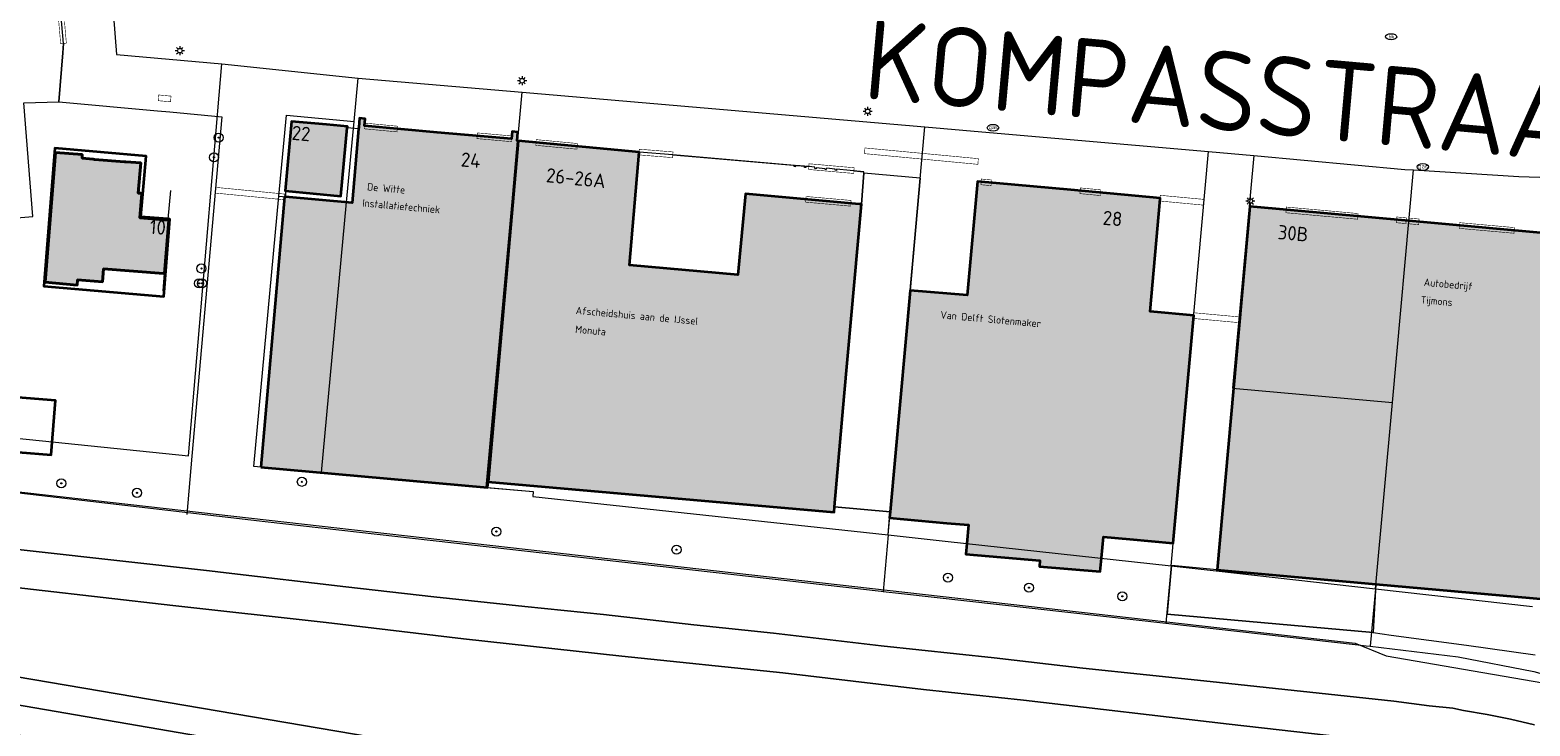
# Model space of a CAD drawing. Header units: metres. Extents: x 97476 to 98458, y 435938 to 436449.
# Tile 28 of 52: x 98075 to 98207, y 436032 to 436094. Entities that reach past the tile are written whole.
import ezdxf
from ezdxf.enums import TextEntityAlignment as Align
from ezdxf.lldxf.tags import DXFTag

# ---------------------------------------------------------------- set-up
doc = ezdxf.new("R2010")
doc.units = ezdxf.units.M
for name, color, linetype, lineweight in [('B-RO-OG-BEBOUWING-V', 254, 'Continuous', 18), ('B-WA-GK-BESCHOEIING_HOUT-G', 130, 'GK-BESCHOEIING-SO', 18), ('B-WE-GR-BOOM-S', 252, 'Continuous', 18), ('B-WE-GR-GROENVOORZIENING-GV', 252, 'Continuous', 18), ('B-WE-GW-TALUD_KRUIN-G', 252, 'Continuous', 18), ('B-WE-IE-TERREINAFSCHEIDING_KUNSTMATIG_HEKWERK-G', 252, 'IE-TERREINAFSCHEIDING-KUNSTMATIG', 18), ('B-WE-IE-TERREINAFSCHEIDING_KUNSTMATIG_MUUR-G', 252, 'IE-TERREINAFSCHEIDING-KUNSTMATIG-DICHT', 18), ('B-WE-KG-GRENS_PERCEEL-G', 150, 'KG-PERCEEL', 18), ('B-WE-KL-ET_LS_OV_LICHTMAST-S', 1, 'Continuous', 18), ('B-WE-KL-GAS_PUT-S', 252, 'Continuous', 18), ('B-WE-KL-WATER-S', 252, 'Continuous', 18), ('B-WE-OG-BEBOUWING-GV', 4, 'Continuous', 35), ('B-WE-OG-BEBOUWING_ENTREE_GARAGE-G', 4, 'Continuous', 18), ('B-WE-OG-BEBOUWING_HOOFDGEBOUW-G', 4, 'Continuous', 18), ('B-WE-OG-BEBOUWING_HUISNUMMER-T25-500', 7, 'Continuous', 25), ('B-WE-OG-BEBOUWING_SCHUUR-GV', 4, 'Continuous', 35), ('B-WE-OG-BEBOUWING_STRAATNAAM-T35-2000', 2, 'Continuous', 35), ('B-WE-OG-GRONDGEBRUIK-T25-250', 7, 'Continuous', 25), ('B-WE-OG-TERREIN_CULTUURSCHEIDING-GV', 252, 'Continuous', 18), ('B-WE-OG-TERREIN_ERF-GV', 252, 'Continuous', 18), ('B-WE-OG-WATER-GV', 252, 'Continuous', 18), ('B-WE-OG-WATER_SLOOT-GV', 252, 'Continuous', 18)]:
    doc.layers.add(name, color=color, linetype=linetype, lineweight=lineweight)
doc.styles.add('NLCS-ISO', font='NLCS-ISO.ttf')
doc.styles.add('NLCS-ISO-M2000-T35', font='NLCS-ISO.ttf', dxfattribs={"height": 7})
doc.styles.add('NLCS-ISO-M250-T25', font='NLCS-ISO.ttf', dxfattribs={"height": 0.625})
doc.styles.add('NLCS-ISO-M500-T25', font='NLCS-ISO.ttf', dxfattribs={"height": 1.25})
doc.styles.get("Standard").update_dxf_attribs({"font": 'arial.ttf'})
doc.linetypes.add('GK-BESCHOEIING-SO', pattern='A,18,-3,[1,NLCS.SHX,S=0.6,R=0,X=0,Y=0],-3', length=24)
doc.linetypes.add('IE-TERREINAFSCHEIDING-KUNSTMATIG', pattern='A,4,[82,NLCS.SHX,S=0.75,R=90,X=0,Y=0],4,-2', length=10)
doc.linetypes.add('IE-TERREINAFSCHEIDING-KUNSTMATIG-DICHT', pattern='A,8,-1,[82,NLCS.SHX,S=0.75,R=90,X=0,Y=0],-1', length=10)
tags = doc.linetypes.add('KG-PERCEEL', pattern='A,5.5,-2,["P",Standard,S=1.8,R=0,X=-0.5,Y=-0.9],-2,5.5,-2,[5,NLCS.SHX,S=0.75,R=0,X=0,Y=0],-2', length=19).pattern_tags.tags
tags[6] = DXFTag(74, 10)

# ---------------------------------------------------------------- blocks, each defined once
blk = doc.blocks.new('SKL-ET_OV_LICHTMAST-SO')
at = {"color": 0, "linetype": 'ByBlock', "lineweight": 18}
for points in [[(-1.25, 0), (-2, 0)], [(-1.41, 1.41), (-0.88, 0.88)], [(0, 2), (0, 1.25)], [(0.88, 0.88), (1.41, 1.41)], [(2, 0), (1.25, 0)], [(-1.41, -1.41), (-0.88, -0.88)], [(0, -1.25), (0, -2)], [(0.88, -0.88), (1.41, -1.41)]]:
    blk.add_lwpolyline(points, dxfattribs=at)
blk.add_circle((0, 0), 1, dxfattribs=at)
blk = doc.blocks.new('SKL-GAS_PUT-SO')
at = {"color": 0, "linetype": 'ByBlock', "lineweight": 18}
blk.add_ellipse((0, 0), major_axis=(2.5, 0), ratio=0.601255, dxfattribs=at)
at = {"color": 0, "linetype": 'ByBlock', "lineweight": 18, "style": 'NLCS-ISO'}
blk.add_text('gas', height=1.8, dxfattribs=at).set_placement((0.12, 0.3), align=Align.MIDDLE_CENTER)
blk = doc.blocks.new('SGR-BOOM_01-SO')
at = {"linetype": 'ByBlock', "lineweight": 18}
h = blk.add_hatch(color=0, dxfattribs=at)
h.dxf.hatch_style = 1
edge = h.paths.add_edge_path()
edge.add_arc((0, 0), 0.25, 0, 360)
at = {"color": 0, "linetype": 'ByBlock', "lineweight": 18}
for radius in [2, 0.25]:
    blk.add_circle((0, 0), radius, dxfattribs=at)
blk = doc.blocks.new('SKL-WATER_BRANDKRAAN_BRANDPUT-SO')
at = {"color": 0, "linetype": 'ByBlock', "lineweight": 18}
blk.add_ellipse((0, 0), major_axis=(2.5, 0), ratio=0.54, dxfattribs=at)
at = {"color": 0, "linetype": 'ByBlock', "lineweight": 18, "style": 'NLCS-ISO'}
blk.add_text('bk', height=1.5, dxfattribs=at).set_placement((0.16, 0), align=Align.MIDDLE_CENTER)

msp = doc.modelspace()

# ---------------------------------------------------------------- hatches: boundary and pattern name
at = {"layer": 'B-RO-OG-BEBOUWING-V', "transparency": 33554495}
h = msp.add_hatch(color=256, dxfattribs=at)
h.dxf.hatch_style = 1
h.paths.add_polyline_path([(98316.65, 436029.74), (98315.85, 436029.68), (98315.65, 436032.21), (98315.23, 436032.18), (98314.64, 436039.78), (98314.96, 436039.81), (98314.52, 436045.35), (98314.2, 436045.33), (98313.92, 436048.97), (98314.24, 436048.99), (98314.01, 436051.91), (98313.69, 436051.89), (98313.09, 436059.49), (98313.41, 436059.52), (98313.22, 436062.01), (98314.12, 436062.08), (98314.07, 436062.62), (98308.75, 436062.21), (98300.44, 436061.56), (98303.06, 436028.15), (98316.56, 436029.2), (98316.7, 436029.21)])
h.paths.add_polyline_path([(98275.17, 436071.17), (98277.64, 436039.97), (98280.23, 436040.19), (98297.54, 436041.63), (98296, 436061.22), (98295.14, 436072.2), (98294.39, 436081.76), (98279.75, 436080.58), (98274.46, 436080.15), (98274.55, 436078.94)])
h.paths.add_polyline_path([(98280.34, 436038.72), (98277.74, 436038.5), (98278.43, 436030.33), (98284.93, 436030.84), (98284.29, 436039.06)])
h.paths.add_polyline_path([(98253.31, 436027.86), (98269.66, 436029.19), (98266.54, 436068.86), (98265.79, 436078.35), (98265.56, 436078.33), (98265.57, 436078.23), (98249.9, 436076.97), (98249.78, 436078.16), (98233.39, 436076.85), (98234.22, 436066.27), (98234.28, 436065.52), (98236.54, 436036.56), (98252.49, 436037.81)])
h.paths.add_polyline_path([(98180.83, 436062.11), (98179.39, 436046.16), (98193.35, 436044.91), (98207.16, 436043.68), (98210.1, 436043.42), (98219.38, 436042.59), (98221.21, 436042.42), (98221.4, 436042.35), (98228.88, 436039.49), (98236.54, 436036.56), (98234.28, 436065.52), (98223.22, 436064.72), (98224.09, 436074.28), (98210.05, 436075.54), (98196.22, 436076.79), (98182.26, 436078.05)])
h.paths.add_polyline_path([(98155.66, 436050.27), (98157.57, 436050.1), (98157.42, 436048.47), (98157.34, 436047.55), (98163.84, 436046.98), (98163.79, 436046.46), (98169.14, 436046.01), (98169.24, 436047.19), (98169.41, 436049.06), (98171.73, 436048.86), (98175.55, 436048.51), (98177.34, 436068.48), (98173.51, 436068.85), (98174.39, 436078.74), (98174.39, 436078.78), (98166.54, 436079.52), (98158.36, 436080.25), (98157.46, 436070.28), (98152.44, 436070.69), (98150.69, 436051.26), (98150.64, 436050.72)])
h.paths.add_polyline_path([(98147.97, 436078.27), (98137.99, 436079.16), (98137.32, 436072.07), (98127.79, 436072.92), (98128.64, 436082.84), (98118.02, 436083.82), (98118.02, 436083.8), (98115.39, 436053.89), (98145.77, 436051.21), (98145.81, 436051.69), (98146.66, 436061.38), (98148.18, 436078.25)])
h.paths.add_polyline_path([(98095.42, 436055.18), (98115.34, 436053.39), (98115.39, 436053.89), (98118.02, 436083.8), (98117.93, 436083.81), (98118, 436084.59), (98117.49, 436084.65), (98117.45, 436084), (98110.92, 436084.57), (98104.54, 436085.13), (98104.59, 436085.77), (98104.09, 436085.81), (98104.02, 436085.01), (98104.01, 436084.88), (98103.45, 436078.38), (98097.59, 436078.9), (98097.51, 436078.9)])
h.paths.add_polyline_path([(98097.6, 436079.43), (98102.46, 436078.98), (98103.02, 436084.98), (98103.03, 436085.08), (98101.18, 436085.25), (98098.12, 436085.53), (98097.55, 436079.43)], flags=17)
h.paths.add_polyline_path([(98087.35, 436076.86), (98087.24, 436076.87), (98084.79, 436077.05), (98084.98, 436079.21), (98084.88, 436079.22), (98084.65, 436079.24), (98084.88, 436081.88), (98083.56, 436081.99), (98083.46, 436081.99), (98080.81, 436082.2), (98080.71, 436082.21), (98079.73, 436082.29), (98079.74, 436082.52), (98079.75, 436082.62), (98077.4, 436082.81), (98076.49, 436071.41), (98079.31, 436071.16), (98079.34, 436071.61), (98081.51, 436071.45), (98081.6, 436072.59), (98086.88, 436072.19), (98086.98, 436072.18)])

# ---------------------------------------------------------------- linework, layer by layer
at = {"layer": 'B-WA-GK-BESCHOEIING_HOUT-G', "color": 252, "ltscale": 0.2}
msp.add_lwpolyline([(98022.49, 436060.86, 0.078777), (98023.42, 436059.33, 0.108513), (98024.8, 436058.6), (98191.52, 436039.72), (98194.25, 436038.61), (98213.1, 436035.36, -0.051552), (98221.77, 436032.92, -0.010835), (98226.11, 436031.09), (98244.14, 436022.16, 0.036117), (98252.39, 436018.79, 0.060217), (98270.53, 436015.21), (98303.77, 436019.33), (98339.01, 436028.93), (98345.56, 436033.75), (98349.17, 436037.24), (98348.8, 436040.1)], format="xyb", dxfattribs=at)
at = {"layer": 'B-WE-GR-GROENVOORZIENING-GV'}
for points in [[(98245.62, 436007.72), (98201.68, 436014.38), (98154.59, 436022.81), (98105.04, 436031.5), (98016.12, 436046.59)], [(98051.22, 436038.22), (98105.36, 436028.91), (98154.5, 436020.09), (98204.59, 436011.78), (98256.74, 436002.82)]]:
    msp.add_lwpolyline(points, dxfattribs=at)
at = {"layer": 'B-WE-GW-TALUD_KRUIN-G'}
msp.add_lwpolyline([(98018.56, 436043.95), (98051.22, 436038.22), (98105.36, 436028.91), (98154.5, 436020.09), (98204.59, 436011.78), (98256.74, 436002.82), (98274.73, 436002.96), (98290.35, 436004.55), (98307.1, 436007.87), (98325.07, 436011.5), (98341.56, 436016.32), (98360.67, 436024.18), (98366.82, 436027.28), (98372.49, 436030.9), (98374.21, 436034.55), (98370.71, 436034.02)], dxfattribs=at)
at = {"layer": 'B-WE-IE-TERREINAFSCHEIDING_KUNSTMATIG_HEKWERK-G', "ltscale": 0.2}
for p, q in [((98131.6, 436082.6), (98143.55, 436081.56)), ((98147.53, 436081.18), (98148.38, 436081.11))]:
    msp.add_line(p, q, dxfattribs=at)
for points in [[(98078.1, 436092.37), (98078.04, 436091.55)], [(98078.04, 436091.55), (98077.69, 436087.25)], [(98077.69, 436087.25), (98086.34, 436086.46)], [(98086.34, 436086.46), (98087.45, 436086.36)], [(98087.45, 436086.36), (98091.99, 436085.94)], [(98091.99, 436085.94), (98089.37, 436056.14)], [(98148.37, 436081), (98148.38, 436081.1)], [(98148.18, 436078.25), (98148.37, 436081)], [(98153.33, 436080.56), (98152.44, 436070.69)], [(98089.37, 436056.14), (98088.93, 436051.03)], [(98175.19, 436044.25), (98175.4, 436046.53)], [(98193.09, 436040.65), (98175.01, 436042.26), (98175.19, 436044.25)], [(98193.35, 436044.91), (98193.09, 436040.65)]]:
    msp.add_lwpolyline(points, dxfattribs=at)
at = {"layer": 'B-WE-IE-TERREINAFSCHEIDING_KUNSTMATIG_MUUR-G'}
for points in [[(98087.3, 436076.96), (98087.51, 436079.45)], [(98087.3, 436076.86), (98087.3, 436076.96)], [(98086.93, 436072.19), (98086.81, 436070.66)]]:
    msp.add_lwpolyline(points, dxfattribs=at)
at = {"layer": 'B-WE-KG-GRENS_PERCEEL-G', "ltscale": 0.2}
for points in [[(98072.76, 436218.9), (98082.75, 436091.41), (98092.01, 436090.59)], [(98018.64, 436063.4), (98089.08, 436056.17), (98092.01, 436090.59)], [(98092.01, 436090.59), (98103.96, 436089.33)], [(98103.61, 436085.52), (98103.96, 436089.33)], [(98103.96, 436089.33), (98118.38, 436088.09)], [(98115.22, 436053.4), (98118.38, 436088.09)], [(98118.38, 436088.09), (98153.73, 436085.05)], [(98097.01, 436078.98), (98097.67, 436086.08), (98103.61, 436085.52)], [(98102.96, 436078.43), (98103.61, 436085.52)], [(98150.51, 436049.22), (98153.73, 436085.05)], [(98153.73, 436085.05), (98158.75, 436084.62), (98178.64, 436082.89)], [(98175.37, 436046.52), (98178.64, 436082.89)], [(98178.64, 436082.89), (98182.63, 436082.53)], [(98182.63, 436082.53), (98180.76, 436062.12)], [(98182.63, 436082.53), (98195.88, 436081.32), (98196.63, 436081.27)], [(98194.79, 436060.86), (98196.63, 436081.27)], [(98196.63, 436081.27), (98205.88, 436080.68), (98210.5, 436080.56)], [(98100.76, 436054.7), (98094.81, 436055.23), (98097.01, 436078.98)], [(98097.01, 436078.98), (98102.96, 436078.43)], [(98100.76, 436054.7), (98102.96, 436078.43)], [(98180.76, 436062.12), (98194.79, 436060.86)], [(98193.31, 436044.5), (98194.79, 436060.86)], [(98018.97, 436059.19), (98034.42, 436057.54), (98095.8, 436050.4), (98149.9, 436044.29)], [(98100.76, 436054.7), (98115.22, 436053.4)], [(98115.22, 436053.4), (98119.34, 436053.03), (98119.3, 436052.6), (98150.51, 436049.22)], [(98150.51, 436049.22), (98150.06, 436044.27)], [(98150.51, 436049.22), (98155.52, 436048.68), (98175.37, 436046.52)], [(98175.37, 436046.52), (98174.91, 436041.48)], [(98175.37, 436046.52), (98179.32, 436046.06), (98193.31, 436044.5)], [(98149.9, 436044.29), (98150.06, 436044.27)], [(98150.06, 436044.27), (98151.69, 436044.08), (98174.91, 436041.48)], [(98193.31, 436044.5), (98192.85, 436039.46)], [(98193.31, 436044.5), (98207.09, 436042.95)], [(98174.91, 436041.48), (98191.77, 436039.59), (98192.48, 436039.5)], [(98192.48, 436039.5), (98192.85, 436039.46)], [(98192.85, 436039.46), (98200.57, 436038.51), (98207.21, 436037.24), (98219.54, 436033.78), (98227.99, 436030.67), (98238.66, 436025.58), (98244.87, 436022.13), (98252.28, 436019.37), (98261.21, 436016.92), (98269.25, 436015.96), (98274.76, 436015.87), (98283.19, 436016.71), (98293.26, 436018.57), (98303.68, 436020.52)]]:
    msp.add_lwpolyline(points, dxfattribs=at)
at = {"layer": 'B-WE-OG-BEBOUWING-GV'}
for points in [[(98095.42, 436055.18), (98115.34, 436053.39), (98115.39, 436053.89), (98118.02, 436083.8), (98117.93, 436083.81), (98118, 436084.59), (98117.49, 436084.65), (98117.45, 436084), (98110.92, 436084.57), (98104.54, 436085.13), (98104.59, 436085.77), (98104.09, 436085.81), (98104.02, 436085.01), (98104.01, 436084.88), (98103.45, 436078.38), (98097.59, 436078.9), (98097.51, 436078.9)], [(98097.6, 436079.43), (98102.46, 436078.98), (98103.02, 436084.98), (98103.03, 436085.08), (98101.18, 436085.25), (98098.12, 436085.53), (98097.55, 436079.43)], [(98147.97, 436078.27), (98137.99, 436079.16), (98137.32, 436072.07), (98127.79, 436072.92), (98128.64, 436082.84), (98118.02, 436083.82), (98118.02, 436083.8), (98115.39, 436053.89), (98145.77, 436051.21), (98145.81, 436051.69), (98146.66, 436061.38), (98148.18, 436078.25)], [(98087.3, 436076.96), (98087.25, 436076.97), (98084.89, 436077.15), (98085.35, 436082.47), (98077.34, 436083.19), (98076.36, 436071.07), (98086.9, 436070.16), (98087.43, 436076.95), (98087.36, 436076.96)], [(98087.24, 436076.87), (98087.35, 436076.86), (98086.98, 436072.18), (98086.88, 436072.19), (98081.6, 436072.59), (98081.51, 436071.45), (98079.34, 436071.61), (98079.31, 436071.16), (98076.49, 436071.41), (98077.4, 436082.81), (98079.75, 436082.62), (98079.74, 436082.52), (98079.73, 436082.29), (98080.71, 436082.21), (98080.81, 436082.2), (98083.46, 436081.99), (98083.56, 436081.99), (98084.88, 436081.88), (98084.65, 436079.24), (98084.88, 436079.22), (98084.98, 436079.21), (98084.79, 436077.05)], [(98087.35, 436076.86), (98087.24, 436076.87), (98084.79, 436077.05), (98084.98, 436079.21), (98084.88, 436079.22), (98084.65, 436079.24), (98084.88, 436081.88), (98083.56, 436081.99), (98083.46, 436081.99), (98080.81, 436082.2), (98080.71, 436082.21), (98079.73, 436082.29), (98079.74, 436082.52), (98079.75, 436082.62), (98077.4, 436082.81), (98076.49, 436071.41), (98079.31, 436071.16), (98079.34, 436071.61), (98081.51, 436071.45), (98081.6, 436072.59), (98086.88, 436072.19), (98086.98, 436072.18)], [(98155.66, 436050.27), (98157.57, 436050.1), (98157.42, 436048.47), (98157.34, 436047.55), (98163.84, 436046.98), (98163.79, 436046.46), (98169.14, 436046.01), (98169.24, 436047.19), (98169.41, 436049.06), (98171.73, 436048.86), (98175.55, 436048.51), (98177.34, 436068.48), (98173.51, 436068.85), (98174.39, 436078.74), (98174.39, 436078.78), (98166.54, 436079.52), (98158.36, 436080.25), (98157.46, 436070.28), (98152.44, 436070.69), (98150.69, 436051.26), (98150.64, 436050.72)], [(98180.83, 436062.11), (98179.39, 436046.16), (98193.35, 436044.91), (98207.16, 436043.68), (98210.1, 436043.42), (98219.38, 436042.59), (98221.21, 436042.42), (98221.4, 436042.35), (98228.88, 436039.49), (98236.54, 436036.56), (98234.28, 436065.52), (98223.22, 436064.72), (98224.09, 436074.28), (98210.05, 436075.54), (98196.22, 436076.79), (98182.26, 436078.05)]]:
    msp.add_lwpolyline(points, close=True, dxfattribs=at)
at = {"layer": 'B-WE-OG-BEBOUWING_ENTREE_GARAGE-G', "const_width": 0.05}
for points in [[(98077.33, 436098.36), (98077.83, 436098.41), (98078.35, 436092.4), (98077.85, 436092.35)], [(98086.42, 436087.35), (98086.46, 436087.85), (98087.54, 436087.75), (98087.5, 436087.25)], [(98104.52, 436084.88), (98104.56, 436085.38), (98107.42, 436085.11), (98107.38, 436084.61)], [(98114.41, 436084.02), (98114.45, 436084.52), (98117.47, 436084.25), (98117.43, 436083.75)], [(98119.57, 436083.43), (98119.61, 436083.93), (98123.22, 436083.59), (98123.18, 436083.09)], [(98128.62, 436082.59), (98128.66, 436083.09), (98131.62, 436082.85), (98131.58, 436082.35)], [(98148.44, 436082.7), (98148.47, 436083.2), (98158.43, 436082.26), (98158.39, 436081.76)], [(98143.53, 436081.31), (98143.57, 436081.81), (98147.53, 436081.46), (98147.49, 436080.96)], [(98091.4, 436079.24), (98091.44, 436079.74), (98097.53, 436079.15), (98097.49, 436078.65)], [(98158.66, 436079.97), (98158.69, 436080.47), (98159.59, 436080.39), (98159.55, 436079.89)], [(98143.27, 436078.44), (98143.31, 436078.94), (98147.26, 436078.59), (98147.23, 436078.09)], [(98167.35, 436079.19), (98167.39, 436079.69), (98169.19, 436079.52), (98169.15, 436079.02)], [(98174.37, 436078.54), (98174.41, 436079.04), (98178.26, 436078.68), (98178.22, 436078.18)], [(98185.44, 436077.51), (98185.48, 436078.01), (98191.78, 436077.44), (98191.74, 436076.94)], [(98195.12, 436076.64), (98195.16, 436077.14), (98196.02, 436077.06), (98195.98, 436076.56)], [(98196.24, 436076.54), (98196.28, 436077.04), (98197.14, 436076.96), (98197.1, 436076.46)], [(98200.65, 436076.14), (98200.69, 436076.64), (98205.5, 436076.21), (98205.46, 436075.71)], [(98177.32, 436068.23), (98177.36, 436068.73), (98181.39, 436068.36), (98181.35, 436067.86)]]:
    msp.add_lwpolyline(points, close=True, dxfattribs=at)
at = {"layer": 'B-WE-OG-BEBOUWING_HOOFDGEBOUW-G'}
for points in [[(98095.42, 436055.18), (98115.34, 436053.39), (98115.39, 436053.89), (98118.02, 436083.8), (98117.93, 436083.81), (98118, 436084.59), (98117.49, 436084.65), (98117.45, 436084), (98110.92, 436084.57), (98104.54, 436085.13), (98104.59, 436085.77), (98104.09, 436085.81), (98104.02, 436085.01), (98104.01, 436084.88), (98103.45, 436078.38), (98097.59, 436078.9), (98097.51, 436078.9)], [(98097.6, 436079.43), (98102.46, 436078.98), (98103.02, 436084.98), (98103.03, 436085.08), (98101.18, 436085.25), (98098.12, 436085.53), (98097.55, 436079.43)], [(98147.97, 436078.27), (98137.99, 436079.16), (98137.32, 436072.07), (98127.79, 436072.92), (98128.64, 436082.84), (98118.02, 436083.82), (98118.02, 436083.8), (98115.39, 436053.89), (98145.77, 436051.21), (98145.81, 436051.69), (98146.66, 436061.38), (98148.18, 436078.25)], [(98087.35, 436076.86), (98087.24, 436076.87), (98084.79, 436077.05), (98084.98, 436079.21), (98084.88, 436079.22), (98084.65, 436079.24), (98084.88, 436081.88), (98083.56, 436081.99), (98083.46, 436081.99), (98080.81, 436082.2), (98080.71, 436082.21), (98079.73, 436082.29), (98079.74, 436082.52), (98079.75, 436082.62), (98077.4, 436082.81), (98076.49, 436071.41), (98079.31, 436071.16), (98079.34, 436071.61), (98081.51, 436071.45), (98081.6, 436072.59), (98086.88, 436072.19), (98086.98, 436072.18)], [(98155.66, 436050.27), (98157.57, 436050.1), (98157.42, 436048.47), (98157.34, 436047.55), (98163.84, 436046.98), (98163.79, 436046.46), (98169.14, 436046.01), (98169.24, 436047.19), (98169.41, 436049.06), (98171.73, 436048.86), (98175.55, 436048.51), (98177.34, 436068.48), (98173.51, 436068.85), (98174.39, 436078.74), (98174.39, 436078.78), (98166.54, 436079.52), (98158.36, 436080.25), (98157.46, 436070.28), (98152.44, 436070.69), (98150.69, 436051.26), (98150.64, 436050.72)], [(98180.83, 436062.11), (98179.39, 436046.16), (98193.35, 436044.91), (98207.16, 436043.68), (98210.1, 436043.42), (98219.38, 436042.59), (98221.21, 436042.42), (98221.4, 436042.35), (98228.88, 436039.49), (98236.54, 436036.56), (98234.28, 436065.52), (98223.22, 436064.72), (98224.09, 436074.28), (98210.05, 436075.54), (98196.22, 436076.79), (98182.26, 436078.05)]]:
    msp.add_lwpolyline(points, close=True, dxfattribs=at)
at = {"layer": 'B-WE-OG-BEBOUWING_SCHUUR-GV'}
msp.add_lwpolyline([(98072.35, 436057.89), (98072.25, 436056.65), (98074.13, 436056.5), (98077.03, 436056.27), (98077.41, 436061.03), (98072.62, 436061.41)], close=True, dxfattribs=at)
at = {"layer": 'B-WE-OG-TERREIN_CULTUURSCHEIDING-GV'}
for points in [[(98397.93, 436045.16), (98400.43, 436047.38), (98399.54, 436051.18), (98388.09, 436043.1), (98374.21, 436034.55), (98372.49, 436030.9), (98366.82, 436027.28), (98360.67, 436024.18), (98341.56, 436016.32), (98325.07, 436011.5), (98307.1, 436007.87), (98290.35, 436004.55), (98274.73, 436002.96), (98256.74, 436002.82), (98204.59, 436011.78), (98154.5, 436020.09), (98105.36, 436028.91), (98051.22, 436038.22), (98018.56, 436043.95), (98018.78, 436043.7), (98043.25, 436038.86), (98070.5, 436032.75), (98086.4, 436028.08), (98105.96, 436023.12)], [(98016.12, 436046.59), (98105.04, 436031.5), (98154.59, 436022.81), (98201.68, 436014.38), (98245.62, 436007.72)], [(98214.17, 436026.79), (98204.41, 436029.55), (98200.4, 436030.28), (98198.68, 436030.53), (98196.47, 436030.81), (98180.46, 436032.62), (98162.41, 436034.71), (98153.61, 436035.65), (98141.27, 436037.11), (98127.14, 436038.57), (98113.22, 436040.11), (98101.17, 436041.54), (98087.71, 436043.03), (98069.33, 436045.15)]]:
    msp.add_lwpolyline(points, dxfattribs=at)
at = {"layer": 'B-WE-OG-TERREIN_ERF-GV'}
for points in [[(98038.26, 436074.09), (98050.51, 436075.11), (98057.96, 436075.73), (98072.21, 436076.92), (98075.41, 436077.19), (98074.62, 436087.16), (98077.69, 436087.25), (98078.04, 436091.55), (98078.1, 436092.37), (98077.58, 436098.39), (98077.39, 436099.68), (98062.26, 436098.5), (98059.1, 436138.6), (98033.23, 436136.62), (98029.28, 436186.79), (98069.13, 436190.07)], [(98207.16, 436043.68), (98193.35, 436044.91), (98179.39, 436046.16), (98175.4, 436046.53), (98175.19, 436044.25), (98175.01, 436042.26), (98193.09, 436040.65), (98194.68, 436040.41), (98201.31, 436039.55), (98207.34, 436038.69)]]:
    msp.add_lwpolyline(points, dxfattribs=at)
for points in [[(98102.46, 436078.98), (98097.6, 436079.43), (98097.59, 436078.9), (98103.45, 436078.38), (98104.01, 436084.88), (98103.02, 436084.98)], [(98087.24, 436076.87), (98087.35, 436076.86), (98086.98, 436072.18), (98086.88, 436072.19), (98081.6, 436072.59), (98081.51, 436071.45), (98079.34, 436071.61), (98079.31, 436071.16), (98076.49, 436071.41), (98077.4, 436082.81), (98079.75, 436082.62), (98079.74, 436082.52), (98079.73, 436082.29), (98080.71, 436082.21), (98080.81, 436082.2), (98083.46, 436081.99), (98083.56, 436081.99), (98084.88, 436081.88), (98084.65, 436079.24), (98084.88, 436079.22), (98084.98, 436079.21), (98084.79, 436077.05)], [(98137.32, 436072.07), (98137.99, 436079.16), (98147.97, 436078.27), (98148.18, 436078.25), (98148.37, 436081), (98148.38, 436081.1), (98145.99, 436081.33), (98145.99, 436081.23), (98145.86, 436081.24), (98145.86, 436081.35), (98145.1, 436081.42), (98145.08, 436081.32), (98144.98, 436081.32), (98144.98, 436081.38), (98144.18, 436081.45), (98144.18, 436081.38), (98144.07, 436081.39), (98144.08, 436081.51), (98143.29, 436081.59), (98143.28, 436081.47), (98143.17, 436081.48), (98143.18, 436081.6), (98142.4, 436081.67), (98142.39, 436081.55), (98142.27, 436081.56), (98142.28, 436081.66), (98131.6, 436082.6), (98128.64, 436082.84), (98127.79, 436072.92)], [(98145.81, 436051.69), (98150.69, 436051.26), (98152.44, 436070.69), (98153.33, 436080.56), (98148.37, 436081), (98148.18, 436078.25), (98146.66, 436061.38)], [(98115.34, 436053.39), (98119.34, 436053.03), (98119.3, 436052.6), (98150.51, 436049.22), (98150.64, 436050.72), (98150.69, 436051.26), (98145.81, 436051.69), (98145.77, 436051.21), (98115.39, 436053.89)]]:
    msp.add_lwpolyline(points, close=True, dxfattribs=at)
at = {"layer": 'B-WE-OG-WATER-GV'}
msp.add_lwpolyline([(98059.93, 436049.52), (98090.92, 436046.07), (98092.39, 436045.89), (98102.88, 436044.67), (98110.62, 436043.79), (98118.62, 436042.94), (98125.52, 436042.23), (98133.44, 436041.33), (98140.44, 436040.59), (98149.89, 436039.49), (98159.82, 436038.44), (98167.6, 436037.53), (98178.78, 436036.36), (98194.92, 436034.62), (98198.01, 436034.21), (98200.1, 436034.01), (98201.03, 436033.82), (98203.1, 436033.46), (98205.15, 436033.04), (98207.26, 436032.54)], dxfattribs=at)
at = {"layer": 'B-WE-OG-WATER_SLOOT-GV'}
for points in [[(98092.39, 436045.89), (98090.92, 436046.07), (98059.93, 436049.52)], [(98207.26, 436032.54), (98205.15, 436033.04), (98203.1, 436033.46), (98201.03, 436033.82), (98200.1, 436034.01), (98198.01, 436034.21), (98194.92, 436034.62), (98178.78, 436036.36), (98167.6, 436037.53), (98159.82, 436038.44), (98149.89, 436039.49), (98140.44, 436040.59), (98133.44, 436041.33), (98125.52, 436042.23), (98118.62, 436042.94), (98110.62, 436043.79), (98102.88, 436044.67), (98092.39, 436045.89)], [(98069.33, 436045.15), (98087.71, 436043.03), (98101.17, 436041.54), (98113.22, 436040.11), (98127.14, 436038.57), (98141.27, 436037.11), (98153.61, 436035.65), (98162.41, 436034.71), (98180.46, 436032.62), (98196.47, 436030.81), (98198.68, 436030.53), (98200.4, 436030.28), (98204.41, 436029.55), (98214.17, 436026.79)]]:
    msp.add_lwpolyline(points, dxfattribs=at)

# ---------------------------------------------------------------- block references
at = {"layer": 'B-WE-GR-BOOM-S', "xscale": 0.2, "yscale": 0.2, "zscale": 0.2}
for p in [(98091.72, 436084.11), (98091.32, 436082.37), (98090.21, 436072.62), (98090, 436071.31), (98090.26, 436071.31), (98077.91, 436053.75), (98099.03, 436053.89), (98084.55, 436052.92), (98116.11, 436049.52), (98131.93, 436047.93), (98155.76, 436045.48), (98162.88, 436044.59), (98171.08, 436043.83)]:
    msp.add_blockref('SGR-BOOM_01-SO', p, dxfattribs=at)
at = {"layer": 'B-WE-KL-ET_LS_OV_LICHTMAST-S', "xscale": 0.2, "yscale": 0.2, "zscale": 0.2}
for p in [(98088.31, 436091.74), (98118.37, 436089.1), (98148.71, 436086.41), (98182.31, 436078.54)]:
    msp.add_blockref('SKL-ET_OV_LICHTMAST-SO', p, dxfattribs=at)
at = {"layer": 'B-WE-KL-GAS_PUT-S', "xscale": 0.2, "yscale": 0.2, "zscale": 0.2}
for p in [(98159.72, 436084.97), (98197.46, 436081.53)]:
    msp.add_blockref('SKL-GAS_PUT-SO', p, dxfattribs=at)
at = {"layer": 'B-WE-KL-WATER-S', "xscale": 0.2, "yscale": 0.2, "zscale": 0.2}
msp.add_blockref('SKL-WATER_BRANDKRAAN_BRANDPUT-SO', (98194.67, 436092.96), dxfattribs=at)

# ---------------------------------------------------------------- texts
at = {"layer": 'B-WE-OG-BEBOUWING_HUISNUMMER-T25-500', "style": 'NLCS-ISO-M500-T25'}
for s, rotation, p in [('22', 354.8, (98098.96, 436084.47)), ('24', 355, (98113.86, 436082.13)), ('26-26A', 354, (98123.1, 436080.55)), ('28', 355, (98170.22, 436077.01)), ('10', 355.7, (98086.38, 436076.24)), ('30B', 354.9, (98186.07, 436075.71))]:
    msp.add_text(s, height=1.25, rotation=rotation, dxfattribs=at).set_placement(p, align=Align.MIDDLE)
at = {"layer": 'B-WE-OG-BEBOUWING_STRAATNAAM-T35-2000', "style": 'NLCS-ISO-M2000-T35'}
msp.add_text('KOMPASSTRAAT', height=7, rotation=354.9, dxfattribs=at).set_placement((98182.31, 436088.03), align=Align.MIDDLE)
at = {"layer": 'B-WE-OG-GRONDGEBRUIK-T25-250', "style": 'NLCS-ISO-M250-T25'}
for s, p in [('De Witte', (98104.74, 436079.48)), ('Installatietechniek', (98104.32, 436078.06)), ('Autobedrijf', (98197.53, 436071.1)), ('Afscheidshuis aan de IJssel', (98123.06, 436068.63)), ('Tijmons', (98197.26, 436069.56)), ('Van Delft Slotenmaker', (98155.08, 436068.24)), ('Monuta', (98123.01, 436066.97))]:
    msp.add_text(s, height=0.65, rotation=354.8529, dxfattribs=at).set_placement(p)

doc.saveas('drawing.dxf')
